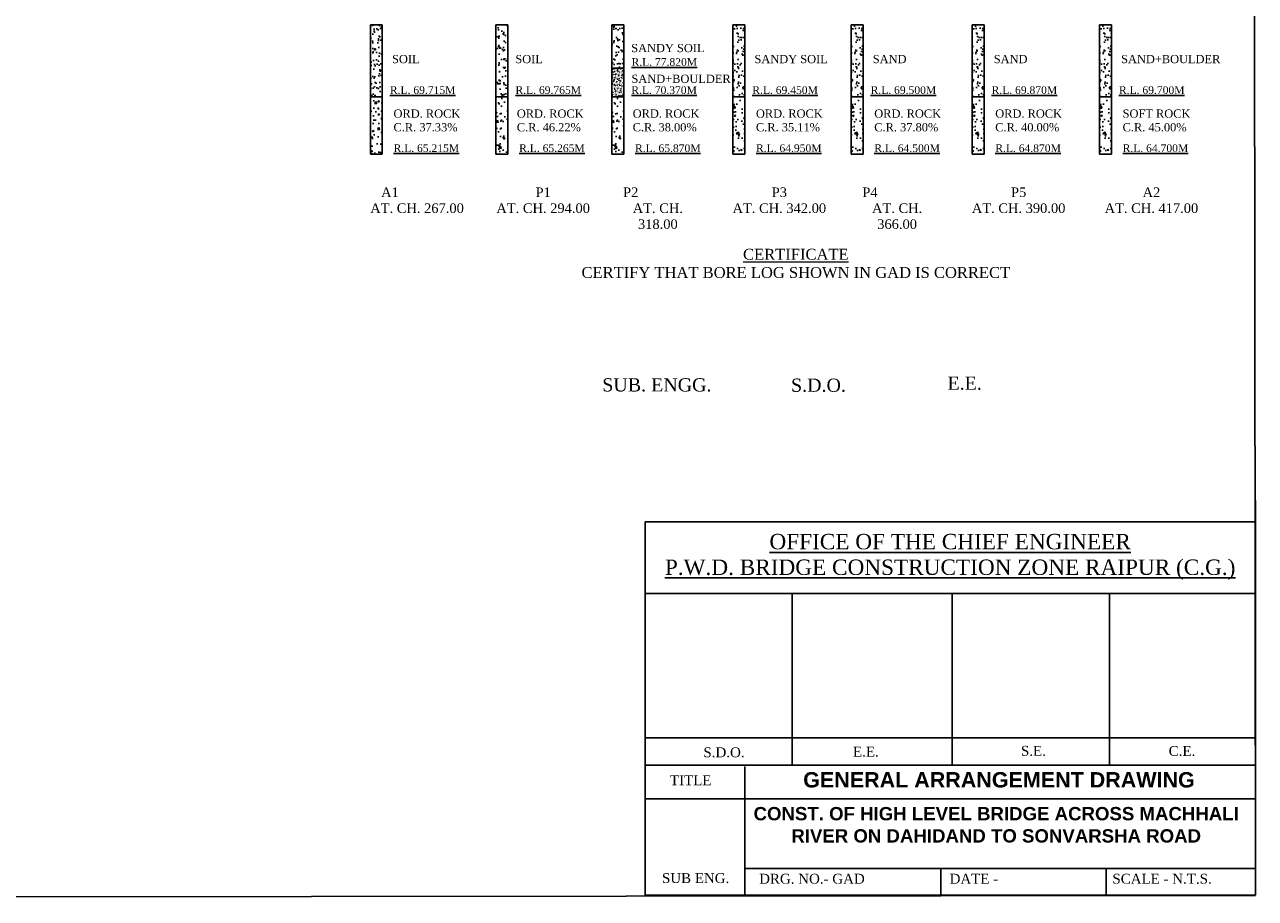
# Model space of a CAD drawing. Header units: millimetres. Extents: x 555781 to 21888299, y -694980 to 71431.
# Tile 9 of 10: x 21728523 to 21863540, y -324309 to -228433. Entities that reach past the tile are written whole.
import ezdxf

# ---------------------------------------------------------------- set-up
doc = ezdxf.new("R2010")
doc.units = ezdxf.units.MM
doc.header["$LTSCALE"] = 1000
doc.header["$MEASUREMENT"] = 0
doc.layers.get('0').update_dxf_attribs({"color": 250})
doc.layers.add('reinforcement', color=7, linetype='Continuous')
doc.layers.add('text', color=7, linetype='Continuous')
doc.styles.get("Standard").update_dxf_attribs({"font": 'times.ttf'})
pattern_1 = [(37.5, (1751934, 807466.5), (-31.49668, 963.411885), [0, -760, 0, -850, 0, -812.5]), (7.5, (1751934, 807466.5), (884.88835, 1411.07303), [0, -410, 0, -685, 0, -262.5]), (327.5, (1751319, 807466.5), (1557.07093, 2.829527), [0, -250, 0, -900, 0, -1175]), (317.5, (1751319, 807466.5), (1503.0633, 438.83778), [0, -125, 0, -590, 0, -675])]
pattern_2 = [(50, (1751934, 807466.5), (1793.15046, -156.88034), [187.5, -2062.5]), (355, (1751934, 807466.5), (-346.87833, 1880.48033), [150, -1650]), (100.451444, (1752083.4, 807453.4), (1446.27212, 1723.59998), [159.35048, -1752.85528]), (46.1842, (1751934, 807966.5), (2668.10333, -413.7982), [281.25, -3093.75]), (96.635635, (1752156.3, 807932), (2336.65486, 2435.2965), [239.02586, -2629.2844]), (351.184164, (1751934, 807966.5), (2336.65486, 2435.2965), [225, -2475]), (21, (1752184, 807841.5), (1492.26763, -1006.54723), [187.5, -2062.5]), (326, (1752184, 807841.5), (608.28833, 1812.87511), [150, -1650]), (71.451445, (1752308.4, 807757.6), (2100.55594, 806.32788), [159.35047, -1752.85528]), (37.5, (1751934, 807466.5), (30.399638, 832.234635), [0, -1630, 0, -1675, 0, -1656.25]), (7.5, (1751934, 807466.5), (657.673844, 986.02928), [0, -955, 0, -1592.5, 0, -631.25]), (327.5, (1751376.5, 807466.5), (1334.55609, -56.38718), [0, -625, 0, -1950, 0, -2587.5]), (317.5, (1751126.5, 807466.5), (1457.96542, 250.262456), [0, -812.5, 0, -1295, 0, -1837.5])]

msp = doc.modelspace()

# ---------------------------------------------------------------- hatches: boundary and pattern name
at = {"layer": 'reinforcement', "linetype": 'Continuous'}
h = msp.add_hatch(dxfattribs=at)
h.set_pattern_fill('AR-SAND', color=0, scale=500)
h.set_pattern_definition(pattern_1)
h.paths.add_polyline_path([(21767762.5, -228470.5), (21766450, -228472.5), (21766450, -233197.5), (21766450, -236347.5), (21767762.5, -236347.5)])
h = msp.add_hatch(dxfattribs=at)
h.set_pattern_fill('AR-SAND', color=0, scale=500)
h.set_pattern_definition(pattern_1)
h.paths.add_polyline_path([(21781539, -228470.5), (21780226.5, -228472.5), (21780226.5, -233197.5), (21780226.5, -236347.5), (21781539, -236347.5)])
h = msp.add_hatch(dxfattribs=at)
h.set_pattern_fill('AR-SAND', color=0, scale=500)
h.set_pattern_definition([(37.5, (21371.2, 224047.9), (-31.49668, 963.411885), [0, -760, 0, -850, 0, -812.5]), (7.5, (21371.2, 224047.9), (884.88835, 1411.07303), [0, -410, 0, -685, 0, -262.5]), (327.5, (20756.2, 224047.9), (1557.07093, 2.829527), [0, -250, 0, -900, 0, -1175]), (317.5, (20756.2, 224047.9), (1503.0633, 438.83778), [0, -125, 0, -590, 0, -675])])
h.paths.add_polyline_path([(21794249.5, -228470.5), (21792937, -228472.5), (21792937, -233197.5), (21794249.5, -233197.5)])
h = msp.add_hatch(dxfattribs=at)
h.set_pattern_fill('AR-SAND', color=0, scale=500)
h.set_pattern_definition(pattern_1)
h.paths.add_polyline_path([(21806208.5, -233197.5), (21806208.5, -236347.5), (21807521, -236347.5), (21807521, -228470.5), (21806208.5, -228472.5)])
h = msp.add_hatch(dxfattribs=at)
h.set_pattern_fill('AR-SAND', color=0, scale=500)
h.set_pattern_definition([(37.5, (1764912.7, 807466.5), (-31.49668, 963.411885), [0, -760, 0, -850, 0, -812.5]), (7.5, (1764912.7, 807466.5), (884.88835, 1411.07303), [0, -410, 0, -685, 0, -262.5]), (327.5, (1764297.7, 807466.5), (1557.07093, 2.829527), [0, -250, 0, -900, 0, -1175]), (317.5, (1764297.7, 807466.5), (1503.0633, 438.83778), [0, -125, 0, -590, 0, -675])])
h.paths.add_polyline_path([(21819187.2, -233197.5), (21819187.2, -236347.5), (21820499.7, -236347.5), (21820499.7, -228470.5), (21819187.2, -228472.5)])
h = msp.add_hatch(dxfattribs=at)
h.set_pattern_fill('AR-SAND', color=0, scale=500)
h.set_pattern_definition([(37.5, (1778184.2, 807466.5), (-31.49668, 963.411885), [0, -760, 0, -850, 0, -812.5]), (7.5, (1778184.2, 807466.5), (884.88835, 1411.07303), [0, -410, 0, -685, 0, -262.5]), (327.5, (1777569.2, 807466.5), (1557.07093, 2.829527), [0, -250, 0, -900, 0, -1175]), (317.5, (1777569.2, 807466.5), (1503.0633, 438.83778), [0, -125, 0, -590, 0, -675])])
h.paths.add_polyline_path([(21832458.7, -233197.5), (21832458.7, -236347.5), (21833771.2, -236347.5), (21833771.2, -228470.5), (21832458.7, -228472.5)])
h = msp.add_hatch(dxfattribs=at)
h.set_pattern_fill('AR-SAND', color=0, scale=500)
h.set_pattern_definition([(37.5, (1792156.2, 807466.5), (-31.49668, 963.411885), [0, -760, 0, -850, 0, -812.5]), (7.5, (1792156.2, 807466.5), (884.88835, 1411.07303), [0, -410, 0, -685, 0, -262.5]), (327.5, (1791541.2, 807466.5), (1557.07093, 2.829527), [0, -250, 0, -900, 0, -1175]), (317.5, (1791541.2, 807466.5), (1503.0633, 438.83778), [0, -125, 0, -590, 0, -675])])
h.paths.add_polyline_path([(21846430.7, -233197.5), (21846430.7, -236347.5), (21847743.2, -236347.5), (21847743.2, -228470.5), (21846430.7, -228472.5)])
h = msp.add_hatch(dxfattribs=at)
h.set_pattern_fill('AR-CONC', color=0, scale=50)
h.set_pattern_definition([(50, (21371.18, 224047.9), (358.6300913, -31.3760675), [37.5, -412.5]), (355, (21371.18, 224047.9), (-69.375667, 376.096067), [30, -330]), (100.4514445, (21401.06, 224045.28), (289.2544234, 344.7199955), [31.870096, -350.571056]), (46.1842, (21371.18, 224147.9), (533.620665, -82.75964), [56.25, -618.75]), (96.6356355, (21415.65, 224141), (467.330973, 487.0593), [47.805171, -525.85688]), (351.184164, (21371.2, 224147.9), (467.330973, 487.0593), [45, -495]), (21, (21421.18, 224122.9), (298.453526, -201.3094453), [37.5, -412.5]), (326, (21421.18, 224122.9), (121.657666, 362.5750225), [30, -330]), (71.4514447, (21446.05, 224106.12), (420.1111884, 161.2655764), [31.870095, -350.571056]), (37.5, (21371.18, 224047.9), (6.07992766, 166.4469269), [0, -326, 0, -335, 0, -331.25]), (7.5, (21371.18, 224047.9), (131.5347687, 197.205856), [0, -191, 0, -318.5, 0, -126.25]), (327.5, (21259.68, 224047.9), (266.9112181, -11.2774359), [0, -125, 0, -390, 0, -517.5]), (317.5, (21209.68, 224047.9), (291.5930847, 50.0524912), [0, -162.5, 0, -259, 0, -367.5])])
h.paths.add_polyline_path([(21792937, -236347.5), (21794249.5, -236347.5), (21794249.5, -233197.5), (21792937, -233197.5)])
h = msp.add_hatch(dxfattribs=at)
h.set_pattern_fill('AR-CONC', color=0, scale=250)
h.set_pattern_definition(pattern_2)
h.paths.add_polyline_path([(21766450, -242647.5), (21767762.5, -242647.5), (21767762.5, -236347.5), (21766450, -236347.5)])
h = msp.add_hatch(dxfattribs=at)
h.set_pattern_fill('AR-CONC', color=0, scale=250)
h.set_pattern_definition(pattern_2)
h.paths.add_polyline_path([(21781539, -236347.5), (21780226.5, -236347.5), (21780226.5, -242647.5), (21781539, -242647.5)])
h = msp.add_hatch(dxfattribs=at)
h.set_pattern_fill('AR-CONC', color=0, scale=250)
h.set_pattern_definition([(50, (1764644.5, 807466.5), (1793.15046, -156.88034), [187.5, -2062.5]), (355, (1764644.5, 807466.5), (-346.87833, 1880.48033), [150, -1650]), (100.451444, (1764794, 807453.4), (1446.27212, 1723.59998), [159.35048, -1752.85528]), (46.1842, (1764644.5, 807966.5), (2668.10333, -413.7982), [281.25, -3093.75]), (96.635635, (1764866.8, 807932), (2336.65486, 2435.2965), [239.02586, -2629.2844]), (351.184164, (1764644.5, 807966.5), (2336.65486, 2435.2965), [225, -2475]), (21, (1764894.5, 807841.5), (1492.26763, -1006.54723), [187.5, -2062.5]), (326, (1764894.5, 807841.5), (608.28833, 1812.87511), [150, -1650]), (71.451445, (1765018.9, 807757.6), (2100.55594, 806.32788), [159.35047, -1752.85528]), (37.5, (1764644.5, 807466.5), (30.399638, 832.234635), [0, -1630, 0, -1675, 0, -1656.25]), (7.5, (1764644.5, 807466.5), (657.673844, 986.02928), [0, -955, 0, -1592.5, 0, -631.25]), (327.5, (1764087, 807466.5), (1334.55609, -56.38718), [0, -625, 0, -1950, 0, -2587.5]), (317.5, (1763837, 807466.5), (1457.96542, 250.262456), [0, -812.5, 0, -1295, 0, -1837.5])])
h.paths.add_polyline_path([(21794249.5, -236347.5), (21792937, -236347.5), (21792937, -242647.5), (21794249.5, -242647.5)])
h = msp.add_hatch(dxfattribs=at)
h.set_pattern_fill('AR-CONC', color=0, scale=250)
h.set_pattern_definition(pattern_2)
h.paths.add_polyline_path([(21807521, -236347.5), (21806208.5, -236347.5), (21806208.5, -242647.5), (21807521, -242647.5)])
h = msp.add_hatch(dxfattribs=at)
h.set_pattern_fill('AR-CONC', color=0, scale=250)
h.set_pattern_definition([(50, (1764912.7, 807466.5), (1793.15046, -156.88034), [187.5, -2062.5]), (355, (1764912.7, 807466.5), (-346.87833, 1880.48033), [150, -1650]), (100.451444, (1765062.1, 807453.4), (1446.27212, 1723.59998), [159.35048, -1752.85528]), (46.1842, (1764912.7, 807966.5), (2668.10333, -413.7982), [281.25, -3093.75]), (96.635635, (1765135, 807932), (2336.65486, 2435.2965), [239.02586, -2629.2844]), (351.184164, (1764912.7, 807966.5), (2336.65486, 2435.2965), [225, -2475]), (21, (1765162.7, 807841.5), (1492.26763, -1006.54723), [187.5, -2062.5]), (326, (1765162.7, 807841.5), (608.28833, 1812.87511), [150, -1650]), (71.451445, (1765287, 807757.6), (2100.55594, 806.32788), [159.35047, -1752.85528]), (37.5, (1764912.7, 807466.5), (30.399638, 832.234635), [0, -1630, 0, -1675, 0, -1656.25]), (7.5, (1764912.7, 807466.5), (657.673844, 986.02928), [0, -955, 0, -1592.5, 0, -631.25]), (327.5, (1764355.2, 807466.5), (1334.55609, -56.38718), [0, -625, 0, -1950, 0, -2587.5]), (317.5, (1764105.2, 807466.5), (1457.96542, 250.262456), [0, -812.5, 0, -1295, 0, -1837.5])])
h.paths.add_polyline_path([(21820499.7, -236347.5), (21819187.2, -236347.5), (21819187.2, -242647.5), (21820499.7, -242647.5)])
h = msp.add_hatch(dxfattribs=at)
h.set_pattern_fill('AR-CONC', color=0, scale=250)
h.set_pattern_definition([(50, (1778184.2, 807466.5), (1793.15046, -156.88034), [187.5, -2062.5]), (355, (1778184.2, 807466.5), (-346.87833, 1880.48033), [150, -1650]), (100.451444, (1778333.6, 807453.4), (1446.27212, 1723.59998), [159.35048, -1752.85528]), (46.1842, (1778184.2, 807966.5), (2668.10333, -413.7982), [281.25, -3093.75]), (96.635635, (1778406.5, 807932), (2336.65486, 2435.2965), [239.02586, -2629.2844]), (351.184164, (1778184.2, 807966.5), (2336.65486, 2435.2965), [225, -2475]), (21, (1778434.2, 807841.5), (1492.26763, -1006.54723), [187.5, -2062.5]), (326, (1778434.2, 807841.5), (608.28833, 1812.87511), [150, -1650]), (71.451445, (1778558.5, 807757.6), (2100.55594, 806.32788), [159.35047, -1752.85528]), (37.5, (1778184.2, 807466.5), (30.399638, 832.234635), [0, -1630, 0, -1675, 0, -1656.25]), (7.5, (1778184.2, 807466.5), (657.673844, 986.02928), [0, -955, 0, -1592.5, 0, -631.25]), (327.5, (1777626.7, 807466.5), (1334.55609, -56.38718), [0, -625, 0, -1950, 0, -2587.5]), (317.5, (1777376.7, 807466.5), (1457.96542, 250.262456), [0, -812.5, 0, -1295, 0, -1837.5])])
h.paths.add_polyline_path([(21833771.2, -236347.5), (21832458.7, -236347.5), (21832458.7, -242647.5), (21833771.2, -242647.5)])
h = msp.add_hatch(dxfattribs=at)
h.set_pattern_fill('AR-CONC', color=0, scale=250)
h.set_pattern_definition([(50, (1792156.2, 807466.5), (1793.15046, -156.88034), [187.5, -2062.5]), (355, (1792156.2, 807466.5), (-346.87833, 1880.48033), [150, -1650]), (100.451444, (1792305.6, 807453.4), (1446.27212, 1723.59998), [159.35048, -1752.85528]), (46.1842, (1792156.2, 807966.5), (2668.10333, -413.7982), [281.25, -3093.75]), (96.635635, (1792378.5, 807932), (2336.65486, 2435.2965), [239.02586, -2629.2844]), (351.184164, (1792156.2, 807966.5), (2336.65486, 2435.2965), [225, -2475]), (21, (1792406.2, 807841.5), (1492.26763, -1006.54723), [187.5, -2062.5]), (326, (1792406.2, 807841.5), (608.28833, 1812.87511), [150, -1650]), (71.451445, (1792530.5, 807757.6), (2100.55594, 806.32788), [159.35047, -1752.85528]), (37.5, (1792156.2, 807466.5), (30.399638, 832.234635), [0, -1630, 0, -1675, 0, -1656.25]), (7.5, (1792156.2, 807466.5), (657.673844, 986.02928), [0, -955, 0, -1592.5, 0, -631.25]), (327.5, (1791598.7, 807466.5), (1334.55609, -56.38718), [0, -625, 0, -1950, 0, -2587.5]), (317.5, (1791348.7, 807466.5), (1457.96542, 250.262456), [0, -812.5, 0, -1295, 0, -1837.5])])
h.paths.add_polyline_path([(21847743.2, -236347.5), (21846430.7, -236347.5), (21846430.7, -242647.5), (21847743.2, -242647.5)])

# ---------------------------------------------------------------- linework, layer by layer
at = {"color": 0, "lineweight": 30, "ltscale": 10}
for p, q in [((21863357.5, -146627.2), (21863539.5, -323960.7)), ((21563120.8, -324309.5), (21863539.5, -324001.1))]:
    msp.add_line(p, q, dxfattribs=at)
at = {"color": 0, "ltscale": 800}
for p, q in [((21767762.5, -228470.5), (21766450, -228472.5)), ((21766450, -228472.5), (21766450, -233197.5)), ((21767762.5, -242647.5), (21767762.5, -228470.5)), ((21781539, -228470.5), (21780226.5, -228472.5)), ((21780226.5, -228472.5), (21780226.5, -233197.5)), ((21781539, -242647.5), (21781539, -228470.5)), ((21794249.5, -228470.5), (21792937, -228472.5)), ((21794249.5, -228470.5), (21792937, -228472.5)), ((21792937, -228472.5), (21792937, -233197.5)), ((21792937, -228472.5), (21792937, -233197.5)), ((21794249.5, -242647.5), (21794249.5, -228470.5)), ((21807521, -228470.5), (21806208.5, -228472.5)), ((21806208.5, -228472.5), (21806208.5, -233197.5)), ((21807521, -242647.5), (21807521, -228470.5)), ((21820499.7, -228470.5), (21819187.2, -228472.5)), ((21819187.2, -228472.5), (21819187.2, -233197.5)), ((21819187.2, -228472.5), (21819187.2, -233197.5)), ((21819187.2, -228472.5), (21819187.2, -233197.5)), ((21820499.7, -242647.5), (21820499.7, -228470.5)), ((21833771.2, -228470.5), (21832458.7, -228472.5)), ((21832458.7, -228472.5), (21832458.7, -233197.5)), ((21833771.2, -242647.5), (21833771.2, -228470.5)), ((21847743.2, -228470.5), (21846430.7, -228472.5)), ((21846430.7, -228472.5), (21846430.7, -233197.5)), ((21846430.7, -228472.5), (21846430.7, -233197.5)), ((21847743.2, -242647.5), (21847743.2, -228470.5)), ((21766450, -233197.5), (21766450, -236347.5)), ((21780226.5, -233197.5), (21780226.5, -236347.5)), ((21792937, -233197.5), (21792937, -236347.5)), ((21792937, -233197.5), (21792937, -236347.5)), ((21806208.5, -233197.5), (21806208.5, -236347.5)), ((21819187.2, -233197.5), (21819187.2, -236347.5)), ((21819187.2, -233197.5), (21819187.2, -236347.5)), ((21819187.2, -233197.5), (21819187.2, -236347.5)), ((21832458.7, -233197.5), (21832458.7, -236347.5)), ((21846430.7, -233197.5), (21846430.7, -236347.5)), ((21846430.7, -233197.5), (21846430.7, -236347.5)), ((21766450, -236347.5), (21766450, -242647.5)), ((21780226.5, -236347.5), (21780226.5, -242647.5)), ((21792937, -236347.5), (21792937, -242647.5)), ((21792937, -236347.5), (21792937, -242647.5)), ((21806208.5, -236347.5), (21806208.5, -242647.5)), ((21819187.2, -236347.5), (21819187.2, -242647.5)), ((21819187.2, -236347.5), (21819187.2, -242647.5)), ((21819187.2, -236347.5), (21819187.2, -242647.5)), ((21832458.7, -236347.5), (21832458.7, -242647.5)), ((21846430.7, -236347.5), (21846430.7, -242647.5)), ((21846430.7, -236347.5), (21846430.7, -242647.5)), ((21766450, -242647.5), (21767762.5, -242647.5)), ((21780226.5, -242647.5), (21781539, -242647.5)), ((21792937, -242647.5), (21794249.5, -242647.5)), ((21792937, -242647.5), (21794249.5, -242647.5)), ((21806208.5, -242647.5), (21807521, -242647.5)), ((21819187.2, -242647.5), (21820499.7, -242647.5)), ((21832458.7, -242647.5), (21833771.2, -242647.5)), ((21846430.7, -242647.5), (21847743.2, -242647.5))]:
    msp.add_line(p, q, dxfattribs=at)
at = {"color": 1, "ltscale": 10}
for p, q in [((21766450, -236347.5), (21767762.5, -236347.5)), ((21780226.5, -236347.5), (21781539, -236347.5)), ((21792937, -236347.5), (21794249.5, -236347.5)), ((21806208.5, -236347.5), (21807521, -236347.5)), ((21819187.2, -236347.5), (21820499.7, -236347.5)), ((21832458.7, -236347.5), (21833771.2, -236347.5)), ((21846430.7, -236347.5), (21847743.2, -236347.5))]:
    msp.add_line(p, q, dxfattribs=at)
at = {"color": 0, "lineweight": -2, "ltscale": 10}
for p, q in [((21863539.5, -280638.9), (21863539.5, -323970.8)), ((21796613.8, -323970.8), (21796613.8, -282985.6)), ((21796613.8, -282985.6), (21863539.5, -282985.6)), ((21863539.5, -323970.8), (21796613.8, -323970.8))]:
    msp.add_line(p, q, dxfattribs=at)
at = {"color": 0, "lineweight": -2}
for points in [[(21796613.8, -290853.4), (21863539.5, -290853.4)], [(21812719.2, -290853.4), (21812719.2, -306755.8)], [(21830276.8, -290853.4), (21830276.8, -306755.8)], [(21847526.8, -290853.4), (21847526.8, -306755.8)], [(21796613.8, -306703.4), (21863539.5, -306703.4)], [(21796613.8, -309702.2), (21863539.5, -309702.2)], [(21796613.8, -309702.2), (21863539.5, -309702.2)], [(21807533.3, -309839.1), (21807533.3, -323970.8)], [(21796613.8, -313401.2), (21863539.5, -313401.2)], [(21807533.3, -321043.3), (21863539.5, -321043.3)], [(21829017.9, -321043.3), (21829017.9, -323970.8)], [(21847166.2, -321043.3), (21847166.2, -323970.8)]]:
    msp.add_lwpolyline(points, dxfattribs=at)
at = {"layer": 'reinforcement', "color": 0, "linetype": 'Continuous'}
for p, q in [((21792937, -233197.5), (21794249.5, -233197.5)), ((21812719.2, -306703.4), (21812719.2, -309702.2)), ((21830276.8, -306755.8), (21830276.8, -309702.2)), ((21847526.8, -306755.8), (21847526.8, -309702.2))]:
    msp.add_line(p, q, dxfattribs=at)

# ---------------------------------------------------------------- texts
at = {"color": 0, "ltscale": 2, "attachment_point": 1}
for s, insert, char_height, width in [('\\pxt5;SANDY SOIL', (21795066.1, -230556.5), 900, 10884.757), ('\\pxt5;SOIL', (21768829.1, -231764.3), 900, 10884.757), ('\\pxt5;SOIL', (21782355.6, -231764.3), 900, 10884.757), ('{\\LR.L. 77.820M}', (21795103, -232115.2), 840, 29966.5), ('\\pxt5;SANDY SOIL', (21808587.6, -231764.3), 900, 10884.757), ('\\pxt5;SAND', (21821566.3, -231764.3), 900, 10884.757), ('\\pxt5;SAND', (21834837.8, -231764.3), 900, 10884.757), ('\\pxt5;SAND+BOULDER', (21848809.8, -231764.3), 900, 10884.757), ('\\pxt5;SAND+BOULDER', (21795092.5, -233928.6), 900, 10884.757), ('{\\LR.L. 69.715M}', (21768595.2, -235201), 840, 29966.5), ('{\\LR.L. 69.765M}', (21782371.7, -235201), 840, 29966.5), ('{\\LR.L. 70.370M}', (21795082.2, -235201), 840, 29966.5), ('{\\LR.L. 69.450M}', (21808353.7, -235201), 840, 29966.5), ('{\\LR.L. 69.500M}', (21821332.4, -235201), 840, 29966.5), ('{\\LR.L. 69.870M}', (21834603.9, -235201), 840, 29966.5), ('{\\LR.L. 69.700M}', (21848575.9, -235201), 840, 29966.5), ('ORD. ROCK\\PC.R. 37.33%', (21768993.2, -237743.7), 900, 9890.248), ('ORD. ROCK\\PC.R. 46.22%', (21782519.7, -237743.7), 900, 9890.248), ('ORD. ROCK\\PC.R. 38.00%', (21795230.2, -237743.7), 900, 9890.248), ('ORD. ROCK\\PC.R. 35.11%', (21808751.7, -237743.7), 900, 9890.248), ('ORD. ROCK\\PC.R. 37.80%', (21821730.4, -237743.7), 900, 9890.248), ('ORD. ROCK\\PC.R. 40.00%', (21835001.9, -237743.7), 900, 9890.248), ('SOFT ROCK\\PC.R. 45.00%', (21848973.9, -237743.7), 900, 9890.248), ('{\\LR.L. 65.215M}', (21768999.9, -241572), 840, 29966.5), ('{\\LR.L. 65.265M}', (21782776.4, -241572), 840, 29966.5), ('{\\LR.L. 65.870M}', (21795486.9, -241572), 840, 29966.5), ('{\\LR.L. 64.950M}', (21808758.4, -241572), 840, 29966.5), ('{\\LR.L. 64.500M}', (21821737, -241572), 840, 29966.5), ('{\\LR.L. 64.870M}', (21835008.5, -241572), 840, 29966.5), ('{\\LR.L. 64.700M}', (21848980.5, -241572), 840, 29966.5), ('\\pxqc;A1                AT. CH. 267.00', (21766415.9, -246300.8), 1050, 10318.408), ('\\pxqc;P1                \\PAT. CH. 294.00', (21780192.4, -246300.8), 1050, 10433.323), ('\\pxqc;P2                AT. CH. 318.00', (21792902.9, -246300.8), 1050, 10170.664), ('\\pxqc;P3                \\PAT. CH. 342.00', (21806174.4, -246300.8), 1050, 10285.127), ('\\pxqc;P4                AT. CH. 366.00', (21819153.1, -246300.8), 1050, 10170.664), ('\\pxqc;P5                \\PAT. CH. 390.00', (21832424.6, -246300.8), 1050, 10285.127), ('\\pxqc;A2                \\PAT. CH. 417.00', (21846396.6, -246300.8), 1050, 11482.96)]:
    msp.add_mtext(s, dxfattribs=dict(at, insert=insert, char_height=char_height, width=width))
at = {"color": 0, "lineweight": -2}
for s, insert, char_height, width, attachment_point in [('SUB. ENGG.', (21791893.1, -267239.6), 1449.23, 12451.768, 1), ('S.D.O.', (21812598, -267274.6), 1449.23, 5913.245, 1), ('E.E.', (21829760.5, -267051.1), 1449.23, 5913.245, 1), ('{\\LOFFICE OF THE CHIEF ENGINEER \\PP.W.D. BRIDGE CONSTRUCTION ZONE RAIPUR (C.G.)}', (21830055.1, -284315.5), 1687.5, 66882.615, 2), ('S.D.O.', (21802987.6, -307735.8), 1086.92, 4434.933, 1), ('E.E.', (21819396.4, -307669.1), 1086.92, 2748.199, 1), ('S.E.', (21837824.1, -307575), 1086.92, 2748.199, 1), ('C.E.', (21854029.7, -307588.8), 1086.92, 2831.979, 1), ('{\\fArial|b1|i0|c0|p34;\\H1.0871x;GENERAL ARRANGEMENT DRAWING\\H0.91989x; }', (21835411.6, -310452.2), 1552.312, 45867.284, 2), ('TITLE', (21799319.3, -310804.7), 1086.92, 4063.481, 1), ('{\\fArial|b1|i0|c0|p34;CONST. OF HIGH LEVEL BRIDGE ACROSS MACHHALI RIVER ON DAHIDAND TO SONVARSHA ROAD}', (21835103.1, -314281), 1462.5, 57143.151, 2), ('SUB ENG.', (21798440.3, -321536.4), 1086.92, 8926.713, 1), ('DRG. NO.- GAD', (21809102.3, -321609.8), 1086.924, 19812.917, 1), ('DATE - ', (21829995.8, -321609.8), 1086.92, 12936.818, 1), ('SCALE - N.T.S.', (21847855.7, -321609.8), 1086.924, 13916.636, 1)]:
    msp.add_mtext(s, dxfattribs=dict(at, insert=insert, char_height=char_height, width=width, attachment_point=attachment_point))
at = {"layer": 'text', "lineweight": 9, "insert": (21789147.1, -253032.4), "char_height": 1200, "width": 47958.325, "attachment_point": 1}
msp.add_mtext('\\pxqc;{\\LCERTIFICATE\\P}CERTIFY THAT BORE LOG SHOWN IN GAD IS CORRECT ', dxfattribs=at)

doc.saveas('drawing.dxf')
